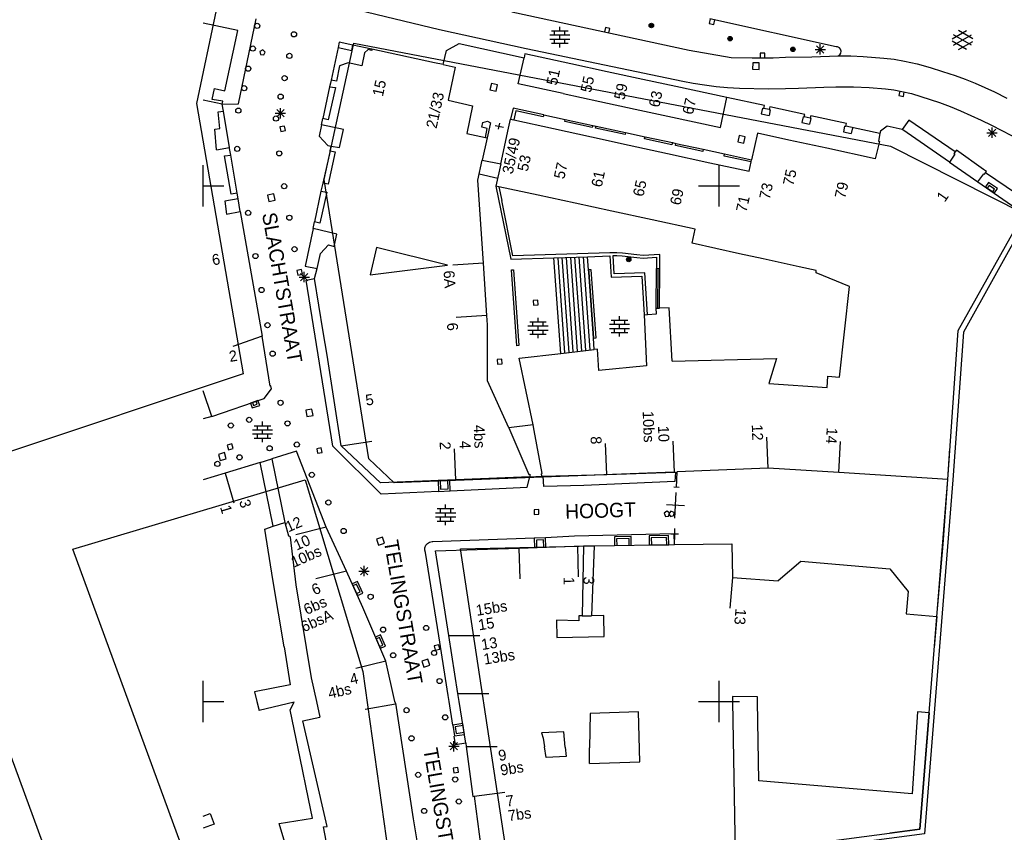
# Model space of a CAD drawing. Header units: millimetres. Extents: x 135944 to 142000, y 454200 to 456692.
# Tile 69 of 153: x 136632 to 136728, y 456087 to 456166. Entities that reach past the tile are written whole.
import ezdxf
from ezdxf.enums import TextEntityAlignment as Align

# ---------------------------------------------------------------- set-up
doc = ezdxf.new("R2010")
doc.units = ezdxf.units.MM
for name, color, linetype in [('TotaalGBKN2013_Bistad', 251, 'Continuous'), ('TotaalGBKN2013X$0$Contouren', 251, 'Continuous'), ('TotaalGBKN2013X$0$Xref', 251, 'Continuous')]:
    doc.layers.add(name, color=color, linetype=linetype)
doc.layers.add('TotaalGBKN2013X$0$PSVPORTS', color=251, linetype='Continuous', plot=False)
doc.styles.add('TotaalGBKN2013X$0$GBKN binnenstad 2009$0$Standard', font='txt')

# ---------------------------------------------------------------- blocks, each defined once
blk = doc.blocks.new('TotaalGBKN2013X$0$GBKN binnenstad 2009')
at = {"layer": 'TotaalGBKN2013_Bistad'}
for p, q in [((136661506, 456167907), (136672899, 456165172)), ((136653422, 456157962), (136655121, 456166215)), ((136679899, 456166877), (136697095, 456163152)), ((136699157, 456166197), (136699060, 456165757)), ((136711342, 456163496), (136699106, 456166207)), ((136699500, 456165660), (136699597, 456166100)), ((136653342, 456165073), (136650000, 456165798)), ((136672899, 456165172), (136681296, 456163327)), ((136684563, 456165042), (136684563, 456165442)), ((136688986, 456165371), (136688889, 456164931)), ((136689426, 456165274), (136688986, 456165371)), ((136689329, 456164834), (136689426, 456165274)), ((136699060, 456165757), (136699500, 456165660)), ((136652102, 456159233), (136653342, 456165073)), ((136683583, 456164642), (136685543, 456164642)), ((136683583, 456164242), (136685543, 456164242)), ((136683763, 456165042), (136685363, 456165042)), ((136684063, 456164642), (136684063, 456165042)), ((136684063, 456163842), (136684063, 456164242)), ((136684563, 456164242), (136684563, 456164642)), ((136685063, 456164642), (136685063, 456165042)), ((136685063, 456163842), (136685063, 456164242)), ((136722603, 456164256), (136724005, 456165065)), ((136722740, 456163643), (136724473, 456164642)), ((136724473, 456163654), (136722741, 456164656)), ((136724603, 456164273), (136723217, 456165074)), ((136663060, 456163434), (136662382, 456160261)), ((136663171, 456163951), (136663060, 456163434)), ((136663060, 456163434), (136664393, 456163135)), ((136664503, 456163662), (136663171, 456163951)), ((136664393, 456163135), (136664503, 456163662)), ((136666348, 456163262), (136664503, 456163662)), ((136666348, 456163262), (136666333, 456163135)), ((136672414, 456161946), (136666348, 456163262)), ((136673581, 456163129), (136674790, 456163807)), ((136674790, 456163807), (136681093, 456162439)), ((136681296, 456163327), (136696484, 456160146)), ((136683763, 456163842), (136685363, 456163842)), ((136684563, 456163442), (136684563, 456163842)), ((136709318, 456163238), (136710318, 456163238)), ((136709464, 456162884), (136710172, 456163592)), ((136710172, 456162884), (136709464, 456163592)), ((136709818, 456162738), (136709818, 456163738)), ((136711495, 456163484), (136711342, 456163496)), ((136711666, 456163399), (136711495, 456163484)), ((136711789, 456163253), (136711666, 456163399)), ((136711841, 456163069), (136711789, 456163253)), ((136724004, 456163233), (136722603, 456164042)), ((136723217, 456163224), (136724603, 456164024)), ((136655775, 456163190), (136655483, 456163027)), ((136655483, 456163027), (136655540, 456162739)), ((136655540, 456162739), (136655872, 456162700)), ((136656002, 456162981), (136655775, 456163190)), ((136655872, 456162700), (136656002, 456162981)), ((136665633, 456162893), (136665371, 456161656)), ((136665971, 456163224), (136665633, 456162893)), ((136666333, 456163135), (136665971, 456163224)), ((136673258, 456161763), (136673581, 456163129)), ((136680531, 456159901), (136681093, 456162439)), ((136681161, 456162801), (136681093, 456162439)), ((136685644, 456161834), (136681161, 456162801)), ((136697095, 456163152), (136701176, 456162471)), ((136701176, 456162471), (136703215, 456162414)), ((136703215, 456162414), (136705254, 456162436)), ((136704443, 456162865), (136703993, 456162865)), ((136703993, 456162865), (136703993, 456162415)), ((136704443, 456162415), (136704443, 456162865)), ((136705254, 456162436), (136706454, 456162487)), ((136706454, 456162487), (136709005, 456162528)), ((136709005, 456162528), (136711555, 456162612)), ((136711555, 456162612), (136711713, 456162719)), ((136711555, 456162612), (136712764, 456162617)), ((136711713, 456162719), (136711814, 456162881)), ((136711814, 456162881), (136711841, 456163069)), ((136712764, 456162617), (136713972, 456162566)), ((136713972, 456162566), (136715983, 456162406)), ((136715983, 456162406), (136716985, 456162287)), ((136716985, 456162287), (136717980, 456162116)), ((136663215, 456161662), (136662912, 456160175)), ((136664036, 456161943), (136663215, 456161662)), ((136665371, 456161656), (136664036, 456161943)), ((136673258, 456161763), (136672414, 456161946)), ((136673258, 456161763), (136674421, 456161511)), ((136674421, 456161511), (136673728, 456158328)), ((136689156, 456161076), (136685644, 456161834)), ((136703268, 456161934), (136703262, 456161314)), ((136703888, 456161928), (136703268, 456161934)), ((136703882, 456161308), (136703888, 456161928)), ((136717980, 456162116), (136719227, 456161836)), ((136719227, 456161836), (136720460, 456161496)), ((136720460, 456161496), (136721679, 456161113)), ((136692606, 456160332), (136689156, 456161076)), ((136703262, 456161314), (136703882, 456161308)), ((136721679, 456161113), (136722889, 456160703)), ((136722889, 456160703), (136723860, 456160346)), ((136650845, 456158386), (136651084, 456159456)), ((136651084, 456159456), (136652102, 456159233)), ((136662244, 456159619), (136661584, 456156532)), ((136662818, 456159532), (136662096, 456156408)), ((136662320, 456159973), (136662244, 456159619)), ((136662244, 456159619), (136662818, 456159532)), ((136662382, 456160261), (136662320, 456159973)), ((136662912, 456160175), (136662382, 456160261)), ((136677925, 456159938), (136677792, 456159333)), ((136678530, 456159805), (136677925, 456159938)), ((136678397, 456159200), (136678530, 456159805)), ((136684905, 456158953), (136680531, 456159901)), ((136695800, 456159643), (136692606, 456160332)), ((136700771, 456158571), (136695800, 456159643)), ((136696484, 456160146), (136697506, 456159962)), ((136697506, 456159962), (136698607, 456159791)), ((136698607, 456159791), (136699712, 456159649)), ((136699712, 456159649), (136700821, 456159536)), ((136700821, 456159536), (136701988, 456159474)), ((136701988, 456159474), (136704803, 456159433)), ((136704803, 456159433), (136706450, 456159442)), ((136706450, 456159442), (136707717, 456159474)), ((136707717, 456159474), (136710149, 456159585)), ((136710149, 456159585), (136711316, 456159609)), ((136711316, 456159609), (136713030, 456159602)), ((136713030, 456159602), (136714542, 456159537)), ((136714542, 456159537), (136716147, 456159404)), ((136723860, 456160346), (136724820, 456159962)), ((136724820, 456159962), (136725769, 456159550)), ((136725769, 456159550), (136726706, 456159111)), ((136677792, 456159333), (136678397, 456159200)), ((136684905, 456158953), (136688452, 456158183)), ((136700131, 456155651), (136700771, 456158571)), ((136704394, 456157789), (136700771, 456158571)), ((136716147, 456159404), (136716947, 456159306)), ((136716947, 456159306), (136717740, 456159165)), ((136717520, 456159204), (136717445, 456158760)), ((136717445, 456158760), (136717889, 456158685)), ((136717740, 456159165), (136718664, 456158950)), ((136717889, 456158685), (136717963, 456159129)), ((136718664, 456158950), (136719575, 456158688)), ((136719575, 456158688), (136721372, 456158081)), ((136726706, 456159111), (136727916, 456158499)), ((136651829, 456157944), (136650000, 456158332)), ((136651887, 456158217), (136650845, 456158386)), ((136651829, 456157944), (136651887, 456158217)), ((136651829, 456157944), (136653422, 456157962)), ((136651946, 456157247), (136651829, 456157944)), ((136657481, 456156546), (136657481, 456157546)), ((136673728, 456158328), (136676088, 456157760)), ((136676088, 456157760), (136675536, 456155078)), ((136680035, 456157546), (136679787, 456156466)), ((136683007, 456156902), (136680035, 456157546)), ((136688452, 456158183), (136691866, 456157443)), ((136704220, 456157548), (136704098, 456156991)), ((136704220, 456157548), (136704337, 456157522)), ((136704337, 456157522), (136704394, 456157789)), ((136704853, 456157408), (136704337, 456157522)), ((136704928, 456157674), (136704853, 456157408)), ((136708308, 456156921), (136704928, 456157674)), ((136721372, 456158081), (136722402, 456157692)), ((136722402, 456157692), (136723418, 456157270)), ((136651456, 456157194), (136651946, 456157247)), ((136651589, 456155576), (136651456, 456157194)), ((136652537, 456153727), (136651946, 456157247)), ((136656981, 456157046), (136657981, 456157046)), ((136657127, 456156692), (136657835, 456157400)), ((136657835, 456156692), (136657127, 456157400)), ((136680311, 456157271), (136680116, 456156394)), ((136682963, 456156697), (136680311, 456157271)), ((136683007, 456156902), (136682963, 456156697)), ((136683007, 456156902), (136685097, 456156448)), ((136691866, 456157443), (136695043, 456156754)), ((136695043, 456156754), (136700131, 456155651)), ((136704098, 456156991), (136704848, 456156826)), ((136704970, 456157383), (136704848, 456156826)), ((136704853, 456157408), (136704970, 456157383)), ((136708143, 456156714), (136708021, 456156157)), ((136708143, 456156714), (136708260, 456156688)), ((136708260, 456156688), (136708308, 456156921)), ((136708842, 456156565), (136708260, 456156688)), ((136708893, 456156549), (136708771, 456155992)), ((136708894, 456156789), (136708842, 456156565)), ((136708842, 456156565), (136708893, 456156549)), ((136712350, 456156044), (136708894, 456156789)), ((136723418, 456157270), (136725425, 456156366)), ((136657866, 456155805), (136657425, 456155718)), ((136657425, 456155718), (136657512, 456155277)), ((136657953, 456155364), (136657866, 456155805)), ((136661451, 456155911), (136661221, 456154835)), ((136661451, 456155911), (136661584, 456156532)), ((136663590, 456155470), (136661451, 456155911)), ((136662096, 456156408), (136661584, 456156532)), ((136676992, 456155711), (136677116, 456156147)), ((136677530, 456155569), (136676992, 456155711)), ((136677116, 456156147), (136677554, 456156296)), ((136677800, 456155977), (136677520, 456154674)), ((136677554, 456156296), (136677831, 456156121)), ((136677831, 456156121), (136677800, 456155977)), ((136678288, 456155871), (136679106, 456155695)), ((136678635, 456155493), (136678759, 456156073)), ((136679595, 456155590), (136679787, 456156466)), ((136679787, 456156466), (136680116, 456156394)), ((136680116, 456156394), (136683937, 456155561)), ((136685053, 456156244), (136685097, 456156448)), ((136687708, 456155668), (136685053, 456156244)), ((136685097, 456156448), (136687752, 456155873)), ((136687752, 456155873), (136687708, 456155668)), ((136687752, 456155873), (136688084, 456155801)), ((136688040, 456155596), (136688084, 456155801)), ((136690891, 456154978), (136688040, 456155596)), ((136688084, 456155801), (136690935, 456155183)), ((136708021, 456156157), (136708771, 456155992)), ((136712179, 456155808), (136712057, 456155251)), ((136712179, 456155808), (136712296, 456155782)), ((136712296, 456155782), (136712350, 456156044)), ((136715603, 456155071), (136712296, 456155782)), ((136712929, 456155643), (136712807, 456155086)), ((136716291, 456155801), (136715661, 456155321)), ((136717758, 456155468), (136716291, 456155801)), ((136718407, 456156374), (136717758, 456155468)), ((136722910, 456153319), (136718407, 456156374)), ((136725425, 456156366), (136726403, 456155896)), ((136726403, 456155896), (136729287, 456154392)), ((136726480, 456154657), (136726480, 456155657)), ((136651110, 456155505), (136651589, 456155576)), ((136651280, 456153504), (136651110, 456155505)), ((136657512, 456155277), (136657953, 456155364)), ((136662064, 456153927), (136661221, 456154835)), ((136663213, 456153742), (136663590, 456155470)), ((136675536, 456155078), (136677352, 456154708)), ((136677520, 456154674), (136677050, 456152485)), ((136677352, 456154708), (136677530, 456155569)), ((136677352, 456154708), (136677520, 456154674)), ((136678850, 456152138), (136679595, 456155590)), ((136683937, 456155561), (136687625, 456154757)), ((136687625, 456154757), (136691279, 456153960)), ((136690935, 456155183), (136690891, 456154978)), ((136690935, 456155183), (136692829, 456154773)), ((136692785, 456154568), (136692829, 456154773)), ((136692829, 456154773), (136695485, 456154197)), ((136701943, 456154892), (136701810, 456154287)), ((136702548, 456154759), (136701943, 456154892)), ((136702415, 456154154), (136702548, 456154759)), ((136703721, 456155121), (136703158, 456152534)), ((136706782, 456154452), (136703721, 456155121)), ((136712057, 456155251), (136712807, 456155086)), ((136715603, 456155071), (136715447, 456154338)), ((136715661, 456155321), (136715603, 456155071)), ((136717833, 456155451), (136717758, 456155468)), ((136722356, 456152314), (136717833, 456155451)), ((136725980, 456155157), (136726980, 456155157)), ((136726126, 456154803), (136726834, 456155511)), ((136726834, 456154803), (136726126, 456155511)), ((136651280, 456153504), (136652537, 456153727)), ((136652551, 456153644), (136652537, 456153727)), ((136662065, 456153927), (136662411, 456153871)), ((136662305, 456153411), (136662411, 456153871)), ((136662411, 456153871), (136663213, 456153742)), ((136691279, 456153960), (136695019, 456153145)), ((136695441, 456153992), (136692785, 456154568)), ((136695485, 456154197), (136695441, 456153992)), ((136695485, 456154197), (136695817, 456154125)), ((136695772, 456153920), (136695817, 456154125)), ((136698427, 456153345), (136695772, 456153920)), ((136695817, 456154125), (136698472, 456153550)), ((136701810, 456154287), (136702415, 456154154)), ((136710461, 456153647), (136706782, 456154452)), ((136715575, 456154315), (136715151, 456152621)), ((136715447, 456154338), (136715575, 456154315)), ((136652068, 456152931), (136652660, 456152998)), ((136652698, 456149216), (136652068, 456152931)), ((136652660, 456152998), (136652551, 456153644)), ((136653283, 456149288), (136652660, 456152998)), ((136662305, 456153411), (136661583, 456150270)), ((136662793, 456153314), (136662103, 456150183)), ((136662305, 456153411), (136662793, 456153314)), ((136695019, 456153145), (136699105, 456152254)), ((136698472, 456153550), (136698427, 456153345)), ((136698472, 456153550), (136700542, 456153101)), ((136700497, 456152896), (136700542, 456153101)), ((136703113, 456152329), (136700497, 456152896)), ((136700542, 456153101), (136703158, 456152534)), ((136715151, 456152621), (136710461, 456153647)), ((136722872, 456153075), (136722356, 456152314)), ((136722910, 456153319), (136722782, 456153130)), ((136722782, 456153130), (136722872, 456153075)), ((136723012, 456153470), (136722910, 456153319)), ((136725654, 456151604), (136723012, 456153470)), ((136650000, 456150000), (136650000, 456152000)), ((136676621, 456150551), (136677050, 456152485)), ((136677050, 456152485), (136678850, 456152138)), ((136678850, 456152138), (136678371, 456149981)), ((136699105, 456152254), (136702916, 456151423)), ((136700000, 456150000), (136700000, 456152000)), ((136702916, 456151423), (136703113, 456152329)), ((136703113, 456152329), (136703158, 456152534)), ((136722356, 456152314), (136725102, 456150408)), ((136678542, 456150713), (136676760, 456151134)), ((136725102, 456150408), (136725677, 456151174)), ((136725934, 456151389), (136725654, 456151604)), ((136725677, 456151174), (136725754, 456151134)), ((136725754, 456151134), (136725849, 456151268)), ((136725849, 456151268), (136725934, 456151389)), ((136730037, 456148414), (136725849, 456151268)), ((136650000, 456150000), (136652000, 456150000)), ((136650000, 456148000), (136650000, 456150000)), ((136661583, 456150270), (136661402, 456149480)), ((136662103, 456150183), (136661583, 456150270)), ((136677177, 456142513), (136676621, 456150551)), ((136678371, 456149981), (136679809, 456142888)), ((136678668, 456149914), (136678371, 456149981)), ((136678668, 456149914), (136678936, 456148592)), ((136682454, 456149093), (136678668, 456149914)), ((136698000, 456150000), (136700000, 456150000)), ((136700000, 456150000), (136702000, 456150000)), ((136700000, 456148000), (136700000, 456150000)), ((136725102, 456150408), (136729536, 456147336)), ((136726177, 456150055), (136725999, 456149795)), ((136726713, 456149689), (136726177, 456150055)), ((136653283, 456149288), (136652698, 456149216)), ((136653375, 456148743), (136653283, 456149288)), ((136656845, 456149228), (136656237, 456149108)), ((136656237, 456149108), (136656357, 456148500)), ((136656965, 456148620), (136656845, 456149228)), ((136661402, 456149480), (136660787, 456146515)), ((136661975, 456149399), (136661304, 456146383)), ((136661402, 456149480), (136661975, 456149399)), ((136686059, 456148312), (136682454, 456149093)), ((136726535, 456149429), (136726713, 456149689)), ((136653375, 456148743), (136652074, 456148521)), ((136652074, 456148521), (136652257, 456147266)), ((136653582, 456147509), (136653375, 456148743)), ((136656357, 456148500), (136656965, 456148620)), ((136680023, 456143229), (136678936, 456148592)), ((136689618, 456147541), (136686059, 456148312)), ((136652257, 456147266), (136653582, 456147509)), ((136653582, 456147509), (136655697, 456135424)), ((136693503, 456146699), (136689618, 456147541)), ((136660651, 456145861), (136660787, 456146515)), ((136661304, 456146383), (136660787, 456146515)), ((136697691, 456145791), (136693503, 456146699)), ((136660651, 456145861), (136659868, 456142219)), ((136662931, 456145311), (136660651, 456145861)), ((136662682, 456144132), (136662931, 456145311)), ((136697381, 456144431), (136697691, 456145791)), ((136661358, 456143456), (136662122, 456144272)), ((136662122, 456144272), (136662682, 456144132)), ((136701987, 456143421), (136697381, 456144431)), ((136661026, 456141995), (136661358, 456143456)), ((136666802, 456144041), (136666189, 456141387)), ((136673673, 456142310), (136666802, 456144041)), ((136689406, 456143498), (136680023, 456143229)), ((136687258, 456143132), (136689410, 456143203)), ((136689676, 456143522), (136689406, 456143498)), ((136689410, 456143203), (136689548, 456141159)), ((136690090, 456143519), (136689676, 456143522)), ((136689730, 456143259), (136690084, 456143266)), ((136689848, 456141487), (136689730, 456143259)), ((136690084, 456143266), (136690620, 456143230)), ((136690644, 456143482), (136690090, 456143519)), ((136690620, 456143230), (136692017, 456143052)), ((136692038, 456143305), (136690644, 456143482)), ((136692639, 456143257), (136692038, 456143305)), ((136694272, 456143340), (136692639, 456143257)), ((136694258, 456141948), (136694272, 456143340)), ((136704273, 456142920), (136701987, 456143421)), ((136666189, 456141387), (136673673, 456142310)), ((136677178, 456142513), (136674185, 456142311)), ((136677503, 456137446), (136677177, 456142513)), ((136679809, 456142888), (136683989, 456143025)), ((136683989, 456143025), (136687258, 456143132)), ((136684652, 456133760), (136683989, 456143025)), ((136685059, 456133807), (136684398, 456143039)), ((136685465, 456133854), (136684807, 456143052)), ((136685872, 456133900), (136685216, 456143065)), ((136686279, 456133947), (136685625, 456143079)), ((136686686, 456133994), (136686035, 456143092)), ((136687092, 456134041), (136686444, 456143106)), ((136687499, 456134088), (136686853, 456143119)), ((136687350, 456141853), (136687258, 456143132)), ((136692017, 456143052), (136692633, 456143004)), ((136692633, 456143004), (136693933, 456143076)), ((136693933, 456143076), (136693930, 456142002)), ((136707770, 456142153), (136704273, 456142920)), ((136659514, 456141880), (136659073, 456141793)), ((136659073, 456141793), (136659160, 456141352)), ((136659160, 456141352), (136659601, 456141439)), ((136659431, 456140806), (136660139, 456141514)), ((136660139, 456140806), (136659431, 456141514)), ((136659601, 456141439), (136659514, 456141880)), ((136659785, 456140660), (136659785, 456141660)), ((136659868, 456142219), (136661026, 456141995)), ((136660771, 456141011), (136661026, 456141995)), ((136679876, 456141857), (136680081, 456141871)), ((136680392, 456134498), (136679876, 456141857)), ((136680081, 456141871), (136680597, 456134512)), ((136687616, 456141872), (136687350, 456141853)), ((136687365, 456141649), (136687350, 456141853)), ((136687350, 456141853), (136687365, 456141649)), ((136687828, 456135242), (136687365, 456141649)), ((136687365, 456141649), (136687828, 456135242)), ((136688096, 456135261), (136687616, 456141872)), ((136692816, 456141560), (136689848, 456141487)), ((136693062, 456137525), (136692816, 456141560)), ((136693921, 456138141), (136693930, 456142002)), ((136694258, 456141948), (136693930, 456142002)), ((136694072, 456138150), (136694108, 456141973)), ((136694222, 456138146), (136694258, 456141948)), ((136709421, 456141791), (136707770, 456142153)), ((136709421, 456141561), (136709421, 456141791)), ((136712661, 456140251), (136709421, 456141561)), ((136659285, 456141160), (136660285, 456141160)), ((136659981, 456140864), (136660771, 456141011)), ((136662573, 456124748), (136659981, 456140864)), ((136661632, 456135855), (136660771, 456141011)), ((136689548, 456141159), (136692514, 456141231)), ((136692514, 456141231), (136692741, 456137501)), ((136711688, 456131452), (136712661, 456140251)), ((136682424, 456138927), (136681975, 456138896)), ((136681975, 456138896), (136682006, 456138447)), ((136682006, 456138447), (136682455, 456138478)), ((136682455, 456138478), (136682424, 456138927)), ((136692741, 456137501), (136693062, 456137525)), ((136692741, 456137501), (136692961, 456132561)), ((136693062, 456137525), (136693931, 456137591)), ((136693921, 456138141), (136694222, 456138146)), ((136693931, 456137591), (136693921, 456138141)), ((136695171, 456138161), (136694222, 456138146)), ((136695461, 456133011), (136695171, 456138161)), ((136677503, 456137446), (136674510, 456137244)), ((136677561, 456136541), (136677503, 456137446)), ((136677550, 456133675), (136677561, 456136541)), ((136681652, 456136817), (136683252, 456136817)), ((136681952, 456136417), (136681952, 456136817)), ((136682452, 456136817), (136682452, 456137217)), ((136682952, 456136417), (136682952, 456136817)), ((136689374, 456136580), (136691334, 456136580)), ((136689554, 456136980), (136691154, 456136980)), ((136689854, 456136580), (136689854, 456136980)), ((136690354, 456136980), (136690354, 456137380)), ((136690354, 456136180), (136690354, 456136580)), ((136690854, 456136580), (136690854, 456136980)), ((136662009, 456133599), (136661632, 456135855)), ((136681472, 456136417), (136683432, 456136417)), ((136681472, 456136017), (136683432, 456136017)), ((136681652, 456135617), (136683252, 456135617)), ((136681952, 456135617), (136681952, 456136017)), ((136682452, 456136017), (136682452, 456136417)), ((136682452, 456135217), (136682452, 456135617)), ((136682952, 456135617), (136682952, 456136017)), ((136689374, 456136180), (136691334, 456136180)), ((136689554, 456135780), (136691154, 456135780)), ((136689854, 456135780), (136689854, 456136180)), ((136690354, 456135380), (136690354, 456135780)), ((136690854, 456135780), (136690854, 456136180)), ((136655698, 456135424), (136652872, 456134418)), ((136656469, 456130583), (136655697, 456135424)), ((136687828, 456135242), (136688096, 456135261)), ((136687906, 456134135), (136687828, 456135242)), ((136677541, 456131101), (136677550, 456133675)), ((136680597, 456134512), (136680392, 456134498)), ((136680626, 456133296), (136684652, 456133760)), ((136684652, 456133760), (136687906, 456134135)), ((136688221, 456134171), (136687906, 456134135)), ((136688341, 456132101), (136688221, 456134171)), ((136663375, 456124785), (136662009, 456133599)), ((136678930, 456133184), (136678481, 456133153)), ((136678481, 456133153), (136678512, 456132704)), ((136678512, 456132704), (136678961, 456132735)), ((136678961, 456132735), (136678930, 456133184)), ((136681967, 456126841), (136680626, 456133296)), ((136695461, 456133011), (136705561, 456133271)), ((136705561, 456133271), (136704838, 456130842)), ((136692961, 456132561), (136688341, 456132101)), ((136679621, 456126541), (136677541, 456131101)), ((136704838, 456130842), (136710470, 456130437)), ((136710470, 456130437), (136710549, 456131534)), ((136710549, 456131534), (136711688, 456131452)), ((136650810, 456127639), (136650000, 456130115)), ((136655896, 456129395), (136656602, 456130306)), ((136656549, 456130604), (136656469, 456130583)), ((136656602, 456130306), (136656549, 456130604)), ((136650810, 456127639), (136655896, 456129395)), ((136654757, 456129002), (136654856, 456128715)), ((136655211, 456128837), (136655112, 456129124)), ((136654856, 456128715), (136655211, 456128837)), ((136660535, 456128348), (136659925, 456128240)), ((136659925, 456128240), (136660033, 456127630)), ((136660643, 456127738), (136660535, 456128348)), ((136650810, 456127639), (136650000, 456127398)), ((136655740, 456126738), (136655740, 456127138)), ((136660033, 456127630), (136660643, 456127738)), ((136654760, 456126338), (136656720, 456126338)), ((136654940, 456126738), (136656540, 456126738)), ((136655240, 456126338), (136655240, 456126738)), ((136655740, 456125938), (136655740, 456126338)), ((136656240, 456126338), (136656240, 456126738)), ((136681967, 456126841), (136679621, 456126541)), ((136679621, 456126541), (136681565, 456122018)), ((136682091, 456126260), (136681967, 456126841)), ((136682861, 456122091), (136682091, 456126260)), ((136654760, 456125938), (136656720, 456125938)), ((136654940, 456125538), (136656540, 456125538)), ((136655240, 456125538), (136655240, 456125938)), ((136655740, 456125138), (136655740, 456125538)), ((136656240, 456125538), (136656240, 456125938)), ((136663375, 456124785), (136666340, 456125245)), ((136695680, 456122240), (136695566, 456125238)), ((136704761, 456122631), (136704647, 456125629)), ((136711604, 456122199), (136711794, 456125194)), ((136652053, 456124128), (136651459, 456123950)), ((136652231, 456123534), (136652053, 456124128)), ((136652750, 456124975), (136652319, 456124846)), ((136652319, 456124846), (136652448, 456124415)), ((136652448, 456124415), (136652879, 456124544)), ((136652879, 456124544), (136652750, 456124975)), ((136659038, 456124271), (136656649, 456123536)), ((136661925, 456116888), (136659038, 456124271)), ((136661434, 456124592), (136660991, 456124513)), ((136660991, 456124513), (136661070, 456124070)), ((136661070, 456124070), (136661513, 456124149)), ((136661513, 456124149), (136661434, 456124592)), ((136667256, 456120114), (136662573, 456124748)), ((136667179, 456121186), (136663375, 456124785)), ((136674494, 456121491), (136674369, 456124489)), ((136689113, 456122011), (136688999, 456125009)), ((136722181, 456121531), (136722371, 456124526)), ((136651459, 456123950), (136651637, 456123356)), ((136651637, 456123356), (136652231, 456123534)), ((136655521, 456123188), (136652113, 456122139)), ((136655521, 456123188), (136656649, 456123536)), ((136656766, 456116984), (136655521, 456123188)), ((136656649, 456123536), (136657902, 456117368)), ((136689113, 456122011), (136695772, 456122243)), ((136695772, 456122243), (136695703, 456121322)), ((136695772, 456122243), (136695949, 456122251)), ((136695869, 456120754), (136695949, 456122251)), ((136704761, 456122631), (136695949, 456122251)), ((136711604, 456122199), (136704761, 456122631)), ((136722181, 456121531), (136711604, 456122199)), ((136652113, 456122139), (136650000, 456121488)), ((136652113, 456122139), (136652975, 456119266)), ((136674494, 456121491), (136667179, 456121186)), ((136672961, 456121428), (136672997, 456120574)), ((136673736, 456120605), (136673700, 456121459)), ((136681671, 456121791), (136674494, 456121491)), ((136681401, 456120771), (136681671, 456121791)), ((136681565, 456122018), (136681661, 456122031)), ((136681661, 456122031), (136681671, 456121791)), ((136681671, 456121791), (136682811, 456121853)), ((136682792, 456122078), (136682861, 456122091)), ((136682811, 456121853), (136682792, 456122078)), ((136682811, 456121853), (136682943, 456121858)), ((136682943, 456121858), (136689113, 456122011)), ((136683018, 456120840), (136682943, 456121858)), ((136695703, 456121322), (136689134, 456121050)), ((136721720, 456115250), (136722181, 456121531)), ((136672799, 456120361), (136667256, 456120114)), ((136672997, 456120574), (136673736, 456120605)), ((136673943, 456120411), (136681401, 456120771)), ((136686904, 456120936), (136683018, 456120840)), ((136689134, 456121050), (136686904, 456120936)), ((136696120, 456120740), (136695620, 456120768)), ((136695870, 456120754), (136695884, 456121004)), ((136695711, 456117765), (136695843, 456120255)), ((136672688, 456118694), (136674288, 456118694)), ((136672988, 456118294), (136672988, 456118694)), ((136673488, 456118694), (136673488, 456119094)), ((136673988, 456118294), (136673988, 456118694)), ((136682514, 456118606), (136682064, 456118586)), ((136682064, 456118586), (136682084, 456118136)), ((136682534, 456118156), (136682514, 456118606)), ((136694926, 456118452), (136694685, 456118257)), ((136696661, 456118963), (136694893, 456119057)), ((136695184, 456118282), (136694926, 456118452)), ((136695330, 456118437), (136695135, 456118197)), ((136695642, 456118318), (136695330, 456118437)), ((136672508, 456118294), (136674468, 456118294)), ((136672508, 456117894), (136674468, 456117894)), ((136672688, 456117494), (136674288, 456117494)), ((136672988, 456117494), (136672988, 456117894)), ((136673488, 456117894), (136673488, 456118294)), ((136673488, 456117094), (136673488, 456117494)), ((136673988, 456117494), (136673988, 456117894)), ((136682084, 456118136), (136682534, 456118156)), ((136694685, 456118257), (136694805, 456117945)), ((136694805, 456117945), (136695097, 456117960)), ((136695097, 456117960), (136695184, 456118282)), ((136695135, 456118197), (136695304, 456117938)), ((136695304, 456117938), (136695627, 456118025)), ((136695627, 456118025), (136695642, 456118318)), ((136655951, 456116709), (136656766, 456116984)), ((136656754, 456111826), (136655951, 456116709)), ((136656766, 456116984), (136657902, 456117368)), ((136657902, 456117368), (136658254, 456116058)), ((136661925, 456116888), (136658959, 456116163)), ((136663871, 456112617), (136661925, 456116888)), ((136695687, 456116766), (136695693, 456115712)), ((136658254, 456116058), (136658397, 456116028)), ((136658397, 456116028), (136658409, 456115932)), ((136658409, 456115932), (136658976, 456111301)), ((136667377, 456115924), (136666787, 456115734)), ((136666787, 456115734), (136666977, 456115144)), ((136667567, 456115334), (136667377, 456115924)), ((136671940, 456115455), (136672177, 456115510)), ((136672177, 456115510), (136672262, 456115511)), ((136672262, 456115511), (136682100, 456115870)), ((136682986, 456115668), (136682291, 456115645)), ((136682291, 456115645), (136682313, 456114935)), ((136683008, 456114958), (136682986, 456115668)), ((136686000, 456116015), (136683183, 456115876)), ((136695643, 456116242), (136686000, 456116015)), ((136691282, 456115794), (136690068, 456115776)), ((136690068, 456115776), (136690077, 456115129)), ((136691291, 456115147), (136691282, 456115794)), ((136694916, 456115884), (136693432, 456115862)), ((136693432, 456115862), (136693441, 456115178)), ((136694925, 456115200), (136694916, 456115884)), ((136695315, 456116237), (136696065, 456116241)), ((136695696, 456115211), (136695643, 456116242)), ((136666977, 456115144), (136667567, 456115334)), ((136671486, 456114666), (136671493, 456114909)), ((136671557, 456114433), (136671486, 456114666)), ((136671493, 456114909), (136671579, 456115138)), ((136671579, 456115138), (136671733, 456115326)), ((136671733, 456115326), (136671940, 456115455)), ((136672523, 456114617), (136680606, 456114877)), ((136673810, 456106387), (136672523, 456114617)), ((136680606, 456114877), (136686873, 456115082)), ((136680606, 456114877), (136680678, 456111878)), ((136686275, 456115067), (136686347, 456112068)), ((136686873, 456115082), (136686742, 456108308)), ((136686873, 456115082), (136687883, 456115097)), ((136687883, 456115097), (136687628, 456108313)), ((136687883, 456115097), (136695696, 456115211)), ((136695696, 456115211), (136701245, 456115291)), ((136701245, 456115291), (136701291, 456112031)), ((136721131, 456108221), (136721720, 456115250)), ((136672820, 456106350), (136671557, 456114433)), ((136705741, 456111741), (136707921, 456113591)), ((136707921, 456113591), (136716565, 456112872)), ((136665092, 456112637), (136666092, 456112637)), ((136665238, 456112283), (136665946, 456112991)), ((136665946, 456112283), (136665238, 456112991)), ((136665592, 456112137), (136665592, 456113137)), ((136716565, 456112872), (136718341, 456110651)), ((136657831, 456105282), (136656754, 456111826)), ((136663871, 456112617), (136660906, 456111892)), ((136665474, 456109101), (136663871, 456112617)), ((136701291, 456112031), (136701055, 456109041)), ((136701291, 456112031), (136705731, 456111681)), ((136705731, 456111681), (136705741, 456111741)), ((136658976, 456111301), (136660456, 456102286)), ((136664867, 456111377), (136664509, 456111215)), ((136665212, 456110614), (136664867, 456111377)), ((136664854, 456110452), (136665212, 456110614)), ((136718341, 456110651), (136718151, 456108481)), ((136667697, 456103896), (136665474, 456109101)), ((136686412, 456107818), (136684238, 456107864)), ((136684238, 456107864), (136684282, 456106184)), ((136686742, 456108308), (136686409, 456108307)), ((136686409, 456108307), (136686412, 456107818)), ((136686742, 456108308), (136687628, 456108313)), ((136688828, 456108319), (136687628, 456108313)), ((136688880, 456106304), (136688828, 456108319)), ((136718151, 456108481), (136721131, 456108221)), ((136721131, 456108221), (136720871, 456105233)), ((136667087, 456106184), (136666777, 456106052)), ((136667393, 456105468), (136667087, 456106184)), ((136673751, 456100574), (136672820, 456106350)), ((136674691, 456100768), (136673810, 456106387)), ((136673810, 456106387), (136676810, 456106387)), ((136684282, 456106184), (136688880, 456106304)), ((136657831, 456105282), (136658436, 456101602)), ((136667083, 456105336), (136667393, 456105468)), ((136672828, 456105500), (136672390, 456105400)), ((136672390, 456105400), (136672490, 456104962)), ((136672490, 456104962), (136672928, 456105062)), ((136672928, 456105062), (136672828, 456105500)), ((136671767, 456104091), (136671177, 456103901)), ((136671957, 456103501), (136671767, 456104091)), ((136667697, 456103896), (136664785, 456103175)), ((136668582.4, 456100000), (136667697, 456103896)), ((136671177, 456103901), (136671367, 456103311)), ((136671367, 456103311), (136671957, 456103501)), ((136660456, 456102286), (136660962.3, 456100000)), ((136650000, 456100000), (136650000, 456102000)), ((136658436, 456101602), (136654977, 456100921)), ((136700000, 456100000), (136700000, 456102000)), ((136654977, 456100921), (136655202, 456100000)), ((136673836.7, 456100000), (136673751, 456100574)), ((136674811.4, 456100000), (136674691, 456100768)), ((136674691, 456100768), (136677691, 456100768)), ((136701308, 456100464), (136701315.5, 456100000)), ((136703731, 456100435), (136701308, 456100464)), ((136703737.4, 456100000), (136703731, 456100435)), ((136650000, 456100000), (136652000, 456100000)), ((136650000, 456100000), (136652000, 456100000)), ((136650000, 456098000), (136650000, 456100000)), ((136655202, 456100000), (136655419, 456099112)), ((136658809, 456099920), (136655419, 456099112)), ((136658435, 456099182), (136658809, 456099920)), ((136660962.3, 456100000), (136661302, 456098466)), ((136668635, 456099735), (136665683, 456099224)), ((136668619, 456099839), (136668582.4, 456100000)), ((136668619, 456099839), (136670344, 456088599)), ((136674180, 456097701), (136673836.7, 456100000)), ((136675446, 456095952), (136674811.4, 456100000)), ((136698000, 456100000), (136700000, 456100000)), ((136698000, 456100000), (136700000, 456100000)), ((136700000, 456100000), (136702000, 456100000)), ((136700000, 456100000), (136702000, 456100000)), ((136700000, 456098000), (136700000, 456100000)), ((136701315.5, 456100000), (136701553, 456085247)), ((136703851, 456092287), (136703737.4, 456100000)), ((136703851, 456092287), (136703737.4, 456100000)), ((136659390, 456094501), (136658435, 456099182)), ((136659645, 456098103), (136661302, 456098466)), ((136687509, 456098840), (136687453, 456095486)), ((136692206, 456098978), (136687509, 456098840)), ((136692319, 456094129), (136692206, 456098978)), ((136719239, 456098977), (136718721, 456091041)), ((136719239, 456098977), (136718721, 456091041)), ((136720383, 456098884), (136719239, 456098977)), ((136720383, 456098884), (136719239, 456098977)), ((136720383, 456098884), (136719464, 456087596)), ((136720383, 456098884), (136719464, 456087596)), ((136661999, 456087869), (136659645, 456098103)), ((136675180, 456097658), (136674410, 456097538)), ((136674410, 456097538), (136674512, 456096882)), ((136674443, 456095791), (136674328, 456096631)), ((136674512, 456096882), (136675282, 456097002)), ((136684943, 456097054), (136682778, 456096961)), ((136682778, 456096961), (136682953, 456096421)), ((136682953, 456096421), (136683088, 456095583)), ((136685084, 456095565), (136684943, 456097054)), ((136673798, 456095651), (136674798, 456095651)), ((136673944, 456095297), (136674652, 456096005)), ((136674652, 456095297), (136673944, 456096005)), ((136674298, 456095151), (136674298, 456096151)), ((136675446, 456095952), (136674443, 456095791)), ((136675446, 456095952), (136675490, 456095629)), ((136675490, 456095629), (136676145, 456090787)), ((136675493, 456095629), (136678493, 456095629)), ((136683254, 456094552), (136683088, 456095583)), ((136685084, 456095565), (136685172, 456094640)), ((136687428, 456093990), (136687453, 456095486)), ((136660197, 456090550), (136659390, 456094501)), ((136685172, 456094640), (136683254, 456094552)), ((136674665, 456093591), (136674222, 456093512)), ((136674744, 456093148), (136674665, 456093591)), ((136687428, 456093990), (136692319, 456094129)), ((136674222, 456093512), (136674301, 456093069)), ((136674301, 456093069), (136674744, 456093148)), ((136718721, 456091041), (136703851, 456092287)), ((136718721, 456091041), (136703851, 456092287)), ((136676145, 456090787), (136676245, 456090802)), ((136676245, 456090802), (136679218, 456091206)), ((136676245, 456090802), (136676910, 456085901)), ((136660578, 456088683), (136660197, 456090550)), ((136650000, 456088863), (136650679, 456089113)), ((136650679, 456089113), (136651058, 456088079)), ((136651058, 456088079), (136650000, 456087697)), ((136657355, 456088152), (136660578, 456088683)), ((136658667, 456083836), (136657355, 456088152)), ((136661655, 456087827), (136661999, 456087869)), ((136662527, 456083171), (136661655, 456087827)), ((136670344, 456088599), (136671320, 456082839)), ((136719464, 456087596), (136716560, 456087215)), ((136719464, 456087596), (136716560, 456087215))]:
    blk.add_line(p, q, dxfattribs=at)
for centre, radius in [((136655228, 456165525), 250), ((136693439, 456165563), 215), ((136693439, 456165563), 155), ((136693439, 456165563), 95), ((136693439, 456165563), 35), ((136658789, 456164705), 250), ((136701069, 456164284), 215), ((136701069, 456164284), 155), ((136701069, 456164284), 95), ((136701069, 456164284), 35), ((136654800, 456163322), 250), ((136707163, 456163250), 215), ((136707163, 456163250), 155), ((136707163, 456163250), 95), ((136707163, 456163250), 35), ((136658344, 456162613), 250), ((136654356, 456161377), 250), ((136657885, 456160451), 250), ((136653970, 456159478), 250), ((136657498, 456158660), 250), ((136653396, 456157304), 250), ((136657044, 456156535), 250), ((136653291, 456153595), 250), ((136657366, 456153156), 250), ((136657839, 456149972), 250), ((136654343, 456147387), 250), ((136658341, 456146914), 250), ((136655055, 456143198), 250), ((136658847, 456143865), 250), ((136691249, 456142858), 215), ((136691249, 456142858), 155), ((136691249, 456142858), 95), ((136691249, 456142858), 35), ((136655653, 456139903), 250), ((136656218, 456136494), 250), ((136656723, 456133729), 250), ((136657493, 456128967), 250), ((136652662, 456126761), 250), ((136654442, 456127311), 250), ((136658163, 456126963), 250), ((136659066, 456124912), 250), ((136656432, 456124551), 250), ((136651362, 456123041), 250), ((136653512, 456123671), 250), ((136660519, 456121975), 250), ((136662123, 456119292), 250), ((136663607, 456116530), 250), ((136666224, 456110148), 250), ((136667427, 456106956), 250), ((136671607, 456107124), 250), ((136668401, 456104474), 250), ((136672373, 456104702), 250), ((136672910, 456101972), 250), ((136669710, 456099147), 250), ((136673442, 456098452), 250), ((136670187, 456096417), 250), ((136670830, 456092877), 250), ((136674418, 456092427), 250), ((136674768, 456090290), 250), ((136671408, 456089373), 250)]:
    blk.add_circle(centre, radius, dxfattribs=at)
for points in [[(136725833, 456149907), (136726699, 456149315), (136726989, 456149740), (136726122, 456150331)], [(136655301, 456129189), (136654567, 456128936), (136654731, 456128459), (136655465, 456128711)], [(136673899, 456121467), (136672760, 456121419), (136672804, 456120365), (136673943, 456120413)], [(136682113, 456114928), (136683207, 456114964), (136683177, 456115873), (136682083, 456115837)], [(136689877, 456115126), (136691490, 456115149), (136691478, 456115995), (136689865, 456115972)], [(136693241, 456115175), (136695124, 456115202), (136695111, 456116085), (136693228, 456116057)], [(136664426, 456111397), (136664935, 456110269), (136665475, 456110513), (136664965, 456111641)], [(136666698, 456106235), (136667160, 456105151), (136667654, 456105361), (136667193, 456106445)], [(136675313, 456096804), (136675148, 456097855), (136674180, 456097703), (136674345, 456096652)]]:
    blk.add_3dface(points, dxfattribs=at)
at = {"layer": 'TotaalGBKN2013_Bistad', "style": 'TotaalGBKN2013X$0$GBKN binnenstad 2009$0$Standard'}
for s, rotation, p in [('51', 77.8241, (136684088.4, 456161333.1)), ('55', 77.8241, (136687398.9, 456160631.2)), ('15', 77.7552, (136667224.1, 456160259.2)), ('59', 77.8241, (136690646.2, 456159929.1)), ('21/33', 77.7659, (136672842, 456159069.6)), ('63', 77.8241, (136694015.2, 456159202.3)), ('67', 77.8241, (136697273.3, 456158500.3)), ('35/49', 77.8241, (136680220.4, 456154646.3)), ('53', 77.8241, (136681266.9, 456152983.4)), ('57', 77.8241, (136684810.2, 456152249.4)), ('61', 77.8241, (136688438.6, 456151459.1)), ('75', 77.6542, (136707026.2, 456151593.9)), ('65', 77.8241, (136692480, 456150544.1)), ('73', 77.6542, (136704730.1, 456150270.1)), ('79', 77.6542, (136712045.7, 456150361.7)), ('69', 77.8241, (136696071.3, 456149711)), ('1', 55.2674, (136721892.4, 456149306.2)), ('71', 77.6542, (136702478.4, 456149035.9)), ('6', 9.7433, (136651614.4, 456142938.2)), ('2', 9.7325, (136653274, 456133571.4)), ('10bs', 272.1811, (136693238.9, 456125113)), ('4bs', 272.3891, (136676828.3, 456124548.7)), ('10', 272.1811, (136694667.2, 456125166)), ('12', 272.1811, (136703757.4, 456125295)), ('14', 266.3828, (136710877, 456124982.4)), ('2', 272.4088, (136673470.7, 456124411.6)), ('4', 272.3891, (136675398.9, 456124490.5)), ('8', 272.1811, (136688100.2, 456124936.5)), ('12', 23.8445, (136659475.8, 456117502.4)), ('10', 23.8445, (136660276, 456115734.3)), ('10bs', 23.8445, (136661365.3, 456114677.2)), ('6', 23.8445, (136661287.1, 456111074.8)), ('6bs', 23.8445, (136661879.3, 456109772)), ('13', 265.4927, (136702001.1, 456107432.5)), ('6bsA', 23.8445, (136662474.4, 456108472.9)), ('4', 12.8207, (136664983.9, 456102296)), ('4bs', 12.8207, (136664328.4, 456101266.6))]:
    blk.add_text(s, height=1054, rotation=rotation, dxfattribs=at).set_placement(p, align=Align.MIDDLE_RIGHT)
for s, rotation, p in [('SLACHTSTRAAT', 279.960381, (136656963, 456140019.2)), ('HOOGT', 1.792078, (136688530.6, 456117813.6)), ('TELINGSTRAAT', 279.774719, (136668701.8, 456108555.8)), ('TELINGSTRAAT', 279.774719, (136672524.8, 456088391.3))]:
    blk.add_text(s, height=1400, rotation=rotation, dxfattribs=at).set_placement(p, align=Align.CENTER)
for s, rotation, p in [('6A', 273.6729, (136673817.9, 456141800.8)), ('6', 273.6729, (136674141.9, 456136734.8)), ('5', 8.8103, (136665728.3, 456129203.8)), ('3', 286.6814, (136653959.8, 456119563.3)), ('1', 286.6814, (136652110.8, 456119009.3)), ('1', 271.3696, (136685444.8, 456112071.6)), ('3', 271.3696, (136687374.8, 456112117.6)), ('15bs', 8.9111, (136676432.4, 456108815.6)), ('15', 8.9111, (136676655.4, 456107403.6)), ('13', 8.9111, (136676951.4, 456105496.6)), ('13bs', 8.9111, (136677173.4, 456104084.6)), ('9', 8.9111, (136678604.4, 456094733.6)), ('9bs', 8.9111, (136678797.4, 456093317.6)), ('7', 7.7256, (136679340.2, 456090312.2)), ('7bs', 7.7256, (136679534.2, 456088897.2))]:
    blk.add_text(s, height=1054, rotation=rotation, dxfattribs=at).set_placement(p, align=Align.MIDDLE_LEFT)

msp = doc.modelspace()

# ---------------------------------------------------------------- linework, layer by layer
at = {"layer": 'TotaalGBKN2013X$0$Contouren'}
for p, q in [((136651.259, 456167.058), (136649.335, 456157.991)), ((136661.705, 456150.638), (136664.591, 456163.859)), ((136664.591, 456163.859), (136716.631, 456153.848)), ((136649.335, 456157.991), (136653.864, 456131.769)), ((136716.631, 456153.848), (136729.538, 456147.326)), ((136666.063, 456123.522), (136661.705, 456150.638)), ((136653.864, 456131.769), (136629.267, 456123.548)), ((136668.515, 456121.202), (136666.063, 456123.522)), ((136695.62, 456122.24), (136668.515, 456121.202)), ((136637.36, 456114.764), (136659.869, 456121.493)), ((136659.869, 456121.493), (136665.469, 456102.913)), ((136661.198, 456049.595), (136637.36, 456114.764)), ((136674.93, 456114.807), (136687.883, 456115.097)), ((136680.576, 456077.43), (136674.93, 456114.807)), ((136641.382, 456067.351), (136626.488, 456107.901)), ((136665.469, 456102.913), (136668.331, 456082.403))]:
    msp.add_line(p, q, dxfattribs=at)
at = {"layer": 'TotaalGBKN2013X$0$PSVPORTS'}
for points in [[(136723.2, 456135.97), (136729.538, 456147.326), (136739.698, 456144.623), (136739.816, 456144.721), (136740.29, 456143.97), (136740.13, 456143.84), (136739.802, 456142.557), (136736.809, 456130.842), (136736.519, 456130.713), (136735.696, 456120.933), (136733.155, 456090.711), (136745.143, 456092.133), (136746.17, 456092.21), (136748.676, 456068.968), (136731.97, 456067.11), (136730.596, 456077.391), (136729.98, 456084.3), (136724.289, 456083.591), (136701.633, 456080.278), (136701.553, 456085.247), (136719.464, 456087.596), (136722.181, 456121.53)], [(136730.432, 456084.86), (136731.092, 456077.457), (136732.401, 456067.661), (136748.125, 456069.41), (136745.727, 456091.656), (136732.606, 456090.144), (136735.198, 456120.975), (136736.046, 456131.05), (136736.385, 456131.2), (136739.318, 456142.681), (136739.662, 456144.028), (136739.596, 456144.133), (136729.785, 456146.743), (136723.691, 456135.824), (136722.68, 456121.495), (136719.93, 456087.153), (136702.06, 456084.809), (136702.124, 456080.855), (136724.216, 456084.085)]]:
    msp.add_lwpolyline(points, close=True, dxfattribs=at)

# ---------------------------------------------------------------- block references
at = {"layer": 'TotaalGBKN2013X$0$Xref', "xscale": 0.0009999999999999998, "yscale": 0.0009999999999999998, "zscale": 0.0009999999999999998}
msp.add_blockref('TotaalGBKN2013X$0$GBKN binnenstad 2009', (0, 0), dxfattribs=at)

doc.saveas('drawing.dxf')
